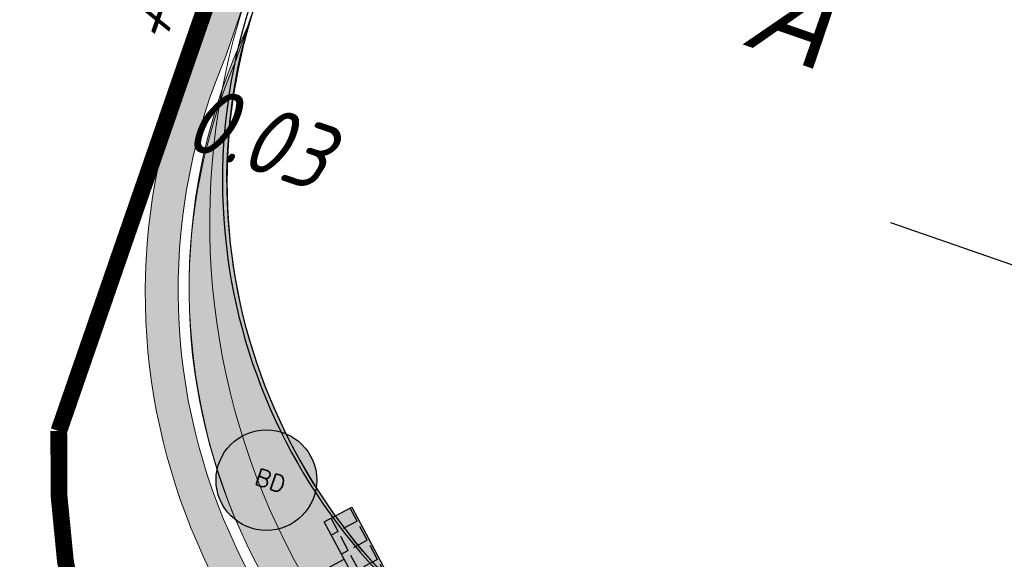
# Model space of a CAD drawing. Header units: metres. Extents: x 128615 to 129083, y 455669 to 456034.
# Tile 35 of 158: x 128733.75 to 128745.49, y 455868.9 to 455875.33. Entities that reach past the tile are written whole.
import ezdxf
from ezdxf.enums import TextEntityAlignment as Align
from ezdxf.lldxf.tags import DXFTag

# ---------------------------------------------------------------- set-up
doc = ezdxf.new("R2010")
doc.units = ezdxf.units.M
doc.linetypes.add('DASHED', pattern=[19.049999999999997, 12.7, -6.35])
for name, color, linetype in [('B-ME-IE-VERLICHTING-G', 1, 'Continuous'), ('B-XX-GR-KRUIDEN-G', 98, 'Continuous'), ('B-XX-GR-SIERPLANTEN-G', 210, 'Continuous'), ('B-XX-KL-ELEKTRA-G_HDSR', 190, 'HDSR_Elektra'), ('B-XX-OG-BEBOUWING-G', 1, 'Continuous')]:
    doc.layers.add(name, color=color, linetype=linetype)
for name, color, linetype, lineweight in [('B-WE-OG-HOOGTELIJN-G', 7, 'Continuous', 18), ('B-XX-VH-BESTRATING-V', 1, 'Continuous', 18), ('B-XX-VH-VERHARDING-V', 1, 'Continuous', 18), ('X-XX-AL-T25', 7, 'Continuous', 25)]:
    doc.layers.add(name, color=color, linetype=linetype, lineweight=lineweight)
doc.styles.add('100 ROMANS 2 MM KONINGSSTAL', font='romans.shx', dxfattribs={"height": 0.2})
doc.styles.add('BURO-018', font='Isocp.shx', dxfattribs={"height": 360})
doc.styles.add('ISO', font='Iso.shx', dxfattribs={"height": 50})
doc.styles.get("Standard").update_dxf_attribs({"font": 'arial.ttf'})
doc.styles.add('TAUW-ISOCP', font='tcb_isocp.shx')
doc.styles.add('tcb_isocp', font='tcb_isocp.shx')
tags = doc.linetypes.add('HDSR_Elektra', pattern='A,25,-2,["E",Standard,S=1.5,R=0,X=0,Y=-0.75],-4', length=31).pattern_tags.tags
tags[6] = DXFTag(74, 10)

# ---------------------------------------------------------------- blocks, each defined once
blk = doc.blocks.new('buddleja')
at = {"layer": 'B-XX-GR-SIERPLANTEN-G'}
h = blk.add_hatch(color=150, dxfattribs=at)
edge = h.paths.add_edge_path()
edge.add_arc((1.891316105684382e-05, -0.0001682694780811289), 0.5999999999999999, 0, 360)
at = {"layer": 'B-XX-GR-SIERPLANTEN-G', "color": 150}
blk.add_circle((1.891316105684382e-05, -0.0001682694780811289), 0.5999999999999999, dxfattribs=at)
at = {"layer": 'B-XX-GR-SIERPLANTEN-G', "color": 7, "insert": (-0.1322051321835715, 0.1093107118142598), "char_height": 0.2, "attachment_point": 1, "style": '100 ROMANS 2 MM KONINGSSTAL'}
blk.add_mtext_dynamic_manual_height_columns('BD', width=1.245724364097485, gutter_width=1, heights=[0], dxfattribs=at)
blk = doc.blocks.new('E00525')
at = {"linetype": 'ByBlock'}
h = blk.add_hatch(dxfattribs=at)
h.set_pattern_fill('ANGLE', color=0, scale=0.18438609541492, style=0)
h.set_pattern_definition([(360, (-37.67331033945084, -34.01927211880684), (5.551115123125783e-17, 1.287936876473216), [0.9366813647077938, -0.3512555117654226]), (90, (-37.67331033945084, -34.01927211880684), (-1.287936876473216, 1.387778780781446e-16), [0.9366813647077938, -0.3512555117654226])])
edge = h.paths.add_edge_path()
edge.add_line((-2.522521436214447, 2.863310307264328), (2.522521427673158, 2.863310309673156))
edge.add_line((2.522521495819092, 2.863310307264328), (2.522521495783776, 1.000000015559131))
edge.add_line((2.522521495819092, 1.000000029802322), (-2.522521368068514, 1.000000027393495))
edge.add_line((-2.522521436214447, 1), (-2.522521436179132, 2.863310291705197))
h = blk.add_hatch(color=0, dxfattribs=at)
edge = h.paths.add_edge_path()
edge.add_line((-2.522521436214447, 2.863310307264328), (2.522521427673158, 2.863310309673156))
edge.add_line((2.522521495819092, 2.863310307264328), (2.522521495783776, 1.000000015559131))
edge.add_line((2.522521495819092, 1.000000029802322), (-2.522521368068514, 1.000000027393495))
edge.add_line((-2.522521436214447, 1), (-2.522521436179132, 2.863310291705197))
at = {"color": 0, "linetype": 'ByBlock'}
for p, q in [((1.767766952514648, 14.38605433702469), (-1.767766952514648, 10.85052043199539)), ((-1.767766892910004, 14.38605433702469), (1.767767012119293, 10.85052046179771)), ((5.960464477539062e-08, 10.0973382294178), (1.192092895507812e-07, 2.863310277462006))]:
    blk.add_line(p, q, dxfattribs=at)
blk.add_lwpolyline([(-2.522521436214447, 2.863310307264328), (2.522521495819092, 2.863310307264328), (2.522521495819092, 1.000000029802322), (-2.522521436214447, 1)], close=True, dxfattribs=at)
blk.add_circle((0, 12.61828738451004), 2.500000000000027, dxfattribs=at)
at = {"color": 0, "linetype": 'ByBlock', "style": 'BURO-018'}
for tag, p in [('E_GKAST', (5.960464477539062e-08, 20.61828738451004)), ('E_GROEP', (5.960464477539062e-08, 17.61828738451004)), ('E_SGROEP', (4.500000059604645, 17.61828738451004)), ('E_ARMCODE', (0, 12.61828738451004)), ('E_SLET', (4.500000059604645, 11.61828738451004))]:
    blk.add_attdef(tag, text='', height=1.8, dxfattribs=at).set_placement(p, align=Align.MIDDLE)

msp = doc.modelspace()

# ---------------------------------------------------------------- hatches: boundary and pattern name
at = {"layer": 'B-XX-GR-KRUIDEN-G'}
h = msp.add_hatch(dxfattribs=at)
h.set_pattern_fill('SWAMP', color=256, scale=0.2, angle=-116.5632943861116, style=0)
h.set_pattern_definition([(340.9065815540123, (128738.9979208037, 455858.1422880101), (3.839350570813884, 3.326515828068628), [0.6349999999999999, -4.444999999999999]), (70.90658155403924, (128739.2979540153, 455858.0384307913), (-0.9611808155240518, 4.988231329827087), [0.3174999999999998, -8.481319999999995]), (70.90658155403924, (128739.3729632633, 455858.0124661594), (-0.9611808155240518, 4.988231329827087), [0.2539999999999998, -8.544819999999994]), (70.90658155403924, (128739.2229447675, 455858.0643954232), (-0.9611808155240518, 4.988231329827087), [0.2539999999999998, -8.544819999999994]), (40.90658155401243, (128739.4479706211, 455857.9865021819), (-0.9611719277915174, 4.988233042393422), [0.2032, -4.876799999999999]), (100.9065815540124, (128739.1479374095, 455858.0903594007), (-4.8005224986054, 1.661717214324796), [0.2032, -4.8768])])
edge = h.paths.add_edge_path()
edge.add_line((128948.4118116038, 455833.4579504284), (128948.6455033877, 455826.0782791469))
edge.add_line((128948.6455033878, 455826.0782791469), (128943.9095911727, 455812.3966981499))
edge.add_line((128943.9095911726, 455812.3966981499), (128941.3888850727, 455813.2785094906))
edge.add_line((128941.3888850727, 455813.2785094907), (128942.1339618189, 455815.4309623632))
edge.add_arc((128932.745274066, 455818.888458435), 10.00508554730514, -20.21683048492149, 71.17534409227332)
edge.add_line((128935.9736453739, 455828.358376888), (128892.1860483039, 455843.579290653))
edge.add_arc((128893.6952972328, 455847.9211051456), 4.596649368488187, -157.04283936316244, -109.16785423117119, ccw=False)
edge.add_arc((128894.4307678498, 455848.232645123), 5.395382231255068, 162.5112662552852, 202.9571606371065, ccw=False)
edge.add_line((128889.2847814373, 455849.8540560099), (128901.8557516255, 455885.6735668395))
edge.add_line((128901.8557516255, 455885.6735668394), (128887.2242848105, 455890.7225570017))
edge.add_line((128887.2242848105, 455890.7225570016), (128887.1817624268, 455890.5997140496))
edge.add_line((128887.1817624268, 455890.5997140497), (128874.5146120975, 455895.1035688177))
edge.add_line((128874.5146120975, 455895.1035688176), (128873.5283828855, 455892.2544503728))
edge.add_arc((128867.280722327, 455871.995513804), 21.20041917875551, 72.86074229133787, 176.4358647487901)
edge.add_line((128846.121308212, 455873.313454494), (128835.0103701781, 455877.1887525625))
edge.add_arc((128817.5916042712, 455889.2204382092), 21.17014088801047, -34.63404912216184, -24.22743715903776)
edge.add_line((128836.8971577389, 455880.5330640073), (128837.0847450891, 455880.5150973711))
edge.add_line((128837.0847450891, 455880.5150973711), (128838.2442237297, 455883.7950644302))
edge.add_line((128838.2442237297, 455883.7950644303), (128838.0851409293, 455883.9110295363))
edge.add_arc((128817.5916042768, 455889.2204382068), 21.17014088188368, -14.52468191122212, 21.05836036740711)
edge.add_line((128837.3478955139, 455896.8272655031), (128838.4437976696, 455897.45125095))
edge.add_line((128838.4437976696, 455897.45125095), (128836.9196742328, 455900.519436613))
edge.add_line((128836.9196742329, 455900.519436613), (128835.8290882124, 455899.9707426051))
edge.add_arc((128817.5916042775, 455889.2204382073), 21.17014088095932, 30.51773535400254, 65.7725628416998)
edge.add_line((128826.2789784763, 455908.5259916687), (128826.2969451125, 455908.713579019))
edge.add_line((128826.2969451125, 455908.7135790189), (128823.0169780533, 455909.8730576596))
edge.add_line((128823.0169780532, 455909.8730576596), (128822.9010129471, 455909.7139748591))
edge.add_arc((128817.591604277, 455889.2204382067), 21.17014088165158, 75.47531808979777, 155.5873596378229)
edge.add_line((128798.3142327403, 455897.9701702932), (128798.1176121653, 455897.9799474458))
edge.add_line((128798.1176121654, 455897.9799474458), (128797.7211869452, 455896.8585281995))
edge.add_line((128797.7211869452, 455896.8585281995), (128793.8072384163, 455898.2133509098))
edge.add_arc((128775.6531717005, 455909.0573338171), 21.14620778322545, -30.85117203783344, -24.45064201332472)
edge.add_line((128794.9029489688, 455900.3047239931), (128795.4902118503, 455900.2458409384))
edge.add_line((128795.4902118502, 455900.2458409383), (128796.7020683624, 455903.7467742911))
edge.add_line((128796.7020683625, 455903.746774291), (128796.1976420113, 455904.0486570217))
edge.add_arc((128775.6531716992, 455909.057333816), 21.14620778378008, -13.70124981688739, 21.18853243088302)
edge.add_line((128795.3698146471, 455916.7003760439), (128797.9082227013, 455917.9559061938))
edge.add_line((128797.9082227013, 455917.9559061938), (128796.4067381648, 455921.1222890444))
edge.add_line((128796.4067381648, 455921.1222890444), (128793.8362756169, 455919.8525566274))
edge.add_arc((128775.6531717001, 455909.0573338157), 21.1462077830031, 30.69740409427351, 65.54935799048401)
edge.add_line((128784.4057815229, 455928.3071110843), (128784.4646645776, 455928.8943739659))
edge.add_line((128784.4646645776, 455928.8943739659), (128780.9637312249, 455930.1062304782))
edge.add_line((128780.9637312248, 455930.1062304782), (128780.6618484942, 455929.6018041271))
edge.add_arc((128775.6531717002, 455909.0573338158), 21.14620778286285, 76.298750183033, 155.5095457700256)
edge.add_line((128756.4094808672, 455917.8233173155), (128755.8262168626, 455917.8979581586))
edge.add_line((128755.8262168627, 455917.8979581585), (128754.6142224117, 455914.3971073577))
edge.add_line((128754.6142224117, 455914.3971073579), (128755.1121866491, 455914.0802848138))
edge.add_arc((128775.6531716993, 455909.057333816), 21.1462077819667, 166.2589379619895, 191.7043835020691)
edge.add_line((128754.9466508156, 455904.7675673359), (128751.1985842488, 455903.6584638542))
edge.add_line((128751.1985842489, 455903.6584638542), (128751.1173775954, 455903.9197317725))
edge.add_line((128751.1173775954, 455903.9197317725), (128741.4969709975, 455907.2999279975))
edge.add_line((128741.4969709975, 455907.2999279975), (128757.0495062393, 455938.2990116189))
edge.add_line((128757.0495062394, 455938.2990116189), (128795.963293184, 455925.5684809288))
edge.add_line((128795.963293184, 455925.5684809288), (128808.0815679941, 455921.3936663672))
edge.add_line((128808.0815679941, 455921.3936663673), (128811.5859768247, 455919.9881814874))
edge.add_line((128811.5859768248, 455919.9881814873), (128842.9440111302, 455909.6012506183))
edge.add_line((128842.9440111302, 455909.6012506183), (128874.3253125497, 455899.2845629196))
edge.add_line((128874.3253125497, 455899.2845629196), (128897.3942134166, 455890.0887698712))
edge.add_line((128897.3942134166, 455890.0887698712), (128932.249899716, 455875.2515896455))
edge.add_line((128932.249899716, 455875.2515896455), (128958.9784740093, 455863.874893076))
edge.add_line((128958.9784740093, 455863.8748930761), (128948.4118116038, 455833.4579504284))
h.paths.add_polyline_path([(128845.694092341, 455904.4570519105), (128848.0856081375, 455905.5477301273), (128849.2310223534, 455903.2376735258), (128848.6444501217, 455901.5319182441), (128846.8291906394, 455902.1678003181)], flags=16)
at = {"layer": 'B-XX-VH-BESTRATING-V'}
h = msp.add_hatch(dxfattribs=at)
h.set_pattern_fill('AR-B88', color=256, scale=0.001999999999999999, angle=-116.5632943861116, style=0)
h.set_pattern_definition([(340.9065815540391, (222427.1499990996, -244828.0170875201), (0.1329372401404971, 0.384042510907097), []), (70.90658155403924, (222427.1499990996, -244828.0170875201), (-0.05908401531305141, 0.4505111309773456), [0.4063999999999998, -0.4063999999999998])])
h.paths.add_polyline_path([(128802.6831891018, 455871.9683862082), (128802.3461751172, 455873.6753526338), (128799.7344619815, 455873.2101704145), (128799.9911473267, 455871.4906072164)], flags=17)
h.paths.add_polyline_path([(128809.7716455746, 455870.5194527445, -0.3830161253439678), (128798.1585253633, 455894.985336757), (128798.0410408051, 455895.0629989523), (128798.7426580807, 455897.047754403), (128798.8906188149, 455897.0403969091, -0.3816233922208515), (128823.2619809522, 455908.681307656), (128823.3492469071, 455908.8010204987), (128824.2202072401, 455908.4931332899), (128824.5146119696, 455909.3436393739), (128823.0169780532, 455909.8730576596), (128822.9010129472, 455909.7139748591, 0.3645239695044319), (128798.3142327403, 455897.9701702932), (128798.1176121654, 455897.9799474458), (128797.7211869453, 455896.8585281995), (128797.6878571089, 455896.7642437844), (128793.7546200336, 455898.1257432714, 0.02914402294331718), (128794.9029489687, 455900.3047239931), (128795.4902118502, 455900.2458409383), (128796.7020683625, 455903.746774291), (128796.1976420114, 455904.0486570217, 0.1534224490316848), (128795.3698146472, 455916.7003760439), (128797.9082227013, 455917.9559061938), (128796.4067381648, 455921.1222890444), (128793.836275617, 455919.8525566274, 0.153253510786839), (128784.4057815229, 455928.3071110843), (128784.4646645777, 455928.8943739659), (128780.9637312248, 455930.1062304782), (128780.6618484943, 455929.6018041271, 0.3600753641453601), (128756.4094808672, 455917.8233173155), (128755.8262168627, 455917.8979581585), (128754.6142224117, 455914.3971073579), (128755.1121866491, 455914.0802848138, 0.1126862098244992), (128754.9672368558, 455904.6693726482), (128751.228268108, 455903.5629613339), (128751.4681974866, 455902.791031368), (128753.7546102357, 455903.4609714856), (128754.4147722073, 455901.0245720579), (128752.1405026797, 455900.3908550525), (128752.3841142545, 455899.5286384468), (128756.2328856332, 455900.6898615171), (128756.2729437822, 455900.5974951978, 0.1850112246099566), (128766.8871882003, 455889.8136429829), (128766.8125473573, 455889.2303789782), (128768.6815525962, 455888.5834183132), (128768.0780292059, 455886.8559226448), (128758.9954711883, 455890.0228108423), (128750.6369597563, 455892.9361511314), (128750.9249881, 455893.8376432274), (128746.1363612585, 455895.4945688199), (128745.0365227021, 455892.3228495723, 0.145715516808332), (128741.8477927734, 455889.9544302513, -0.3237883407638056), (128749.4031400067, 455892.2733416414), (128767.1030434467, 455886.1714937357), (128768.6009545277, 455885.6525632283), (128768.9522127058, 455886.6663736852), (128771.9254436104, 455885.6870242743), (128771.6102218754, 455884.6115276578), (128780.1756717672, 455881.6469653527), (128791.5501526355, 455877.7101819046, -0.1901935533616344), (128799.0036448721, 455871.3153469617), (128799.9911473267, 455871.4906072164), (128799.7344619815, 455873.2101704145), (128802.3461751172, 455873.6753526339), (128802.6831891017, 455871.9683862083), (128803.3650649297, 455872.0894043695), (128804.9044082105, 455870.3143797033), (128805.6418993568, 455866.7162066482), (128804.8351694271, 455864.5433848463), (128800.4828560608, 455863.6959360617), (128800.1636573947, 455861.953330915), (128804.3746034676, 455860.4957017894), (128801.189211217, 455851.2934192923), (128801.8191947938, 455851.0775833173), (128806.9899085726, 455866.0979061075), (128809.2715134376, 455865.3078385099), (128809.5798165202, 455866.1984955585), (128807.4969410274, 455866.9266101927), (128806.7155608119, 455871.0576591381, 0.02837327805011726), (128808.8418721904, 455869.94306667), (128808.8320950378, 455869.7464460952), (128810.5925307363, 455869.1241265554), (128810.8869354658, 455869.9746326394), (128809.7642880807, 455870.3714920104)])
h.paths.add_polyline_path([(128802.1708073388, 455874.7161668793), (128798.1990629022, 455874.016585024, -0.00197751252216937), (128798.2689034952, 455873.9273473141), (128802.2531375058, 455874.6291290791, -0.001414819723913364)], flags=0)
h.paths.add_polyline_path([(128799.2250375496, 455875.0005329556, -1), (128799.9806637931, 455874.7389711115, -1)], flags=0)
h.paths.add_polyline_path([(128795.5535477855, 455877.1010864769), (128794.9865558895, 455877.2973520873), (128795.1828215, 455877.8643439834), (128795.7498133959, 455877.6680783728)], flags=0)
h.paths.add_polyline_path([(128795.0846886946, 455877.5808480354, -1), (128795.6516805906, 455877.3845824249, -1)], flags=0)
h.paths.add_polyline_path([(128789.8363600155, 455884.0321790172, -1), (128789.9308586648, 455883.9994680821, -1)], flags=0)
h.paths.add_polyline_path([(128789.5422703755, 455884.3809320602, -1), (128789.7312676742, 455884.3155101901, -1)], flags=0)
h.paths.add_polyline_path([(128789.7062138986, 455884.7031730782, -1), (128789.8007125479, 455884.6704621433, -1)], flags=0)
h.paths.add_polyline_path([(128789.1901890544, 455884.2549662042, -1), (128789.2846877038, 455884.2222552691, -1)], flags=0)
h.paths.add_polyline_path([(128781.9076581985, 455884.7022655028), (128781.5157294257, 455884.1839190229), (128780.9016399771, 455884.3964875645), (128780.9140405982, 455885.0462086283), (128781.5357940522, 455885.2351897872)], flags=16)
h.paths.add_polyline_path([(128770.2230062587, 455889.5529180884), (128769.9358075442, 455889.1015149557), (128767.7981038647, 455889.8415879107), (128767.8655687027, 455890.3687766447, -0.3785461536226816), (128756.1487559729, 455914.4874992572), (128755.6973528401, 455914.7746979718), (128756.4374257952, 455916.9124016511), (128756.9646145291, 455916.8449368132, -0.3786081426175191), (128781.0875670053, 455928.5605714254), (128781.3605012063, 455929.0166266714), (128783.4982048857, 455928.2765537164), (128783.4448275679, 455927.7442016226, -0.1719370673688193), (128793.4723990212, 455918.6689969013), (128795.985380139, 455919.910335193), (128796.7157271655, 455918.3701539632), (128794.2182550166, 455917.1348712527, -0.1722066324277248), (128795.1564093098, 455903.6229385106), (128795.6124645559, 455903.3500043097), (128794.8723916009, 455901.2123006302), (128794.340039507, 455901.265677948, -0.3784841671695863)], flags=16)
h.paths.add_polyline_path([(128772.6322610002, 455885.201210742), (128772.0652691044, 455885.3974763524), (128772.2615347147, 455885.9644682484), (128772.8285266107, 455885.768202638)], flags=16)
h.paths.add_polyline_path([(128772.1634019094, 455885.6809723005, -1), (128772.7303938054, 455885.48470669, -1)], flags=0)
h.paths.add_polyline_path([(128746.8429795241, 455893.7547216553), (128746.2759876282, 455893.9509872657), (128746.4722532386, 455894.5179791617), (128747.0392451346, 455894.3217135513)], flags=16)
h.paths.add_polyline_path([(128746.3741204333, 455894.2344832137, -1), (128746.9411123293, 455894.0382176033, -1)], flags=0)
h.paths.add_polyline_path([(128786.8876797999, 455882.5506637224), (128788.2286606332, 455882.0864799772), (128788.4249262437, 455882.6534718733), (128787.0839454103, 455883.1176556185)], flags=8)
h.paths.add_polyline_path([(128787.8560286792, 455886.7387165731), (128789.8270005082, 455886.0564599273), (128790.0232661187, 455886.6234518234), (128788.0522942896, 455887.3057084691)], flags=8)
h.paths.add_polyline_path([(128780.9670642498, 455884.5893507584), (128781.6393546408, 455884.3566358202), (128781.8159936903, 455884.8669285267), (128781.1437032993, 455885.0996434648)], flags=8)
h.paths.add_polyline_path([(128790.3023911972, 455883.5528374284), (128790.9593818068, 455883.3254185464), (128791.1556474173, 455883.8924104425), (128790.4986568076, 455884.1198293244)], flags=8)
edge = h.paths.add_edge_path(flags=16)
edge.add_arc((128786.9524666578, 455865.1426516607), 14.3259422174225, 37.8213863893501, 70.95297360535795)
edge.add_line((128791.6276532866, 455878.6842634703), (128773.0238165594, 455885.1535321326))
edge.add_line((128773.0238165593, 455885.1535321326), (128773.3153738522, 455886.0005636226))
edge.add_line((128773.3153738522, 455886.0005636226), (128769.6490773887, 455887.2857430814))
edge.add_line((128769.6490773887, 455887.2857430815), (128769.9427154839, 455888.1467148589))
edge.add_line((128769.9427154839, 455888.1467148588), (128770.3133981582, 455888.0183845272))
edge.add_line((128770.3133981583, 455888.0183845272), (128770.6302207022, 455888.5163487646))
edge.add_arc((128775.6531717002, 455909.0573338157), 21.14620778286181, -103.7410620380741, -33.63390409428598)
edge.add_line((128793.2593696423, 455897.3447808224), (128797.3878885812, 455895.9156840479))
edge.add_line((128797.3878885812, 455895.915684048), (128796.9581335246, 455894.6999803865))
edge.add_line((128796.9581335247, 455894.6999803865), (128797.1153368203, 455894.5960624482))
edge.add_arc((128817.5916042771, 455889.2204382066), 21.17014088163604, 165.2901148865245, 223.5699829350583)
edge.add_line((128802.2531375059, 455874.6291290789), (128798.2689034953, 455873.927347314))
h = msp.add_hatch(dxfattribs=at)
h.set_pattern_fill('BRICK', color=256, scale=0.03307086, angle=-116.5097316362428)
h.set_pattern_definition([(340.9065815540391, (128781.00315288, 455850.7668853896), (0.0686929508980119, 0.1984471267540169), []), (70.90658155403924, (128781.00315288, 455850.7668853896), (-0.3968942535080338, 0.1373859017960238), [0.2099999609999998, -0.2099999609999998]), (70.90658155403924, (128781.2016000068, 455850.6981924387), (-0.3968942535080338, 0.1373859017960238), [-0.2099999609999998, 0.2099999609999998])])
edge = h.paths.add_edge_path()
edge.add_line((128831.6126664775, 455838.8346340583), (128839.0652869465, 455860.4902585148))
edge.add_line((128839.0652869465, 455860.4902585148), (128836.3034510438, 455861.4412710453))
edge.add_line((128836.3034510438, 455861.4412710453), (128833.541615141, 455862.3922835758))
edge.add_arc((128834.2946828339, 455864.407557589), 2.151381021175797, 165.7586443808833, 249.5102871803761, ccw=False)
edge.add_line((128832.2094179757, 455864.936812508), (128832.7229766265, 455866.3634640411))
edge.add_line((128832.7229766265, 455866.3634640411), (128829.5305935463, 455867.4960062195))
edge.add_line((128829.5305935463, 455867.4960062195), (128825.7790093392, 455865.6897798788))
edge.add_line((128825.7790093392, 455865.6897798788), (128824.1892600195, 455861.2288345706))
edge.add_line((128824.1892600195, 455861.2288345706), (128829.3480097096, 455859.4118744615))
edge.add_arc((128828.6821113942, 455857.5376763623), 1.98897940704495, -20.160679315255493, 70.43999003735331, ccw=False)
edge.add_line((128830.5492255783, 455856.8521665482), (128825.085613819, 455841.0700632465))
edge.add_arc((128820.6003911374, 455842.5189337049), 4.713432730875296, 246.4303146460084, 342.09788309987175, ccw=False)
edge.add_line((128818.7156584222, 455838.1987218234), (128794.9887339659, 455846.4591081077))
edge.add_line((128794.9887339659, 455846.4591081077), (128740.4443933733, 455865.3829613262))
edge.add_arc((128742.7378552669, 455872.1050294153), 7.102546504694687, 156.7495911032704, 251.16118143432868, ccw=False)
edge.add_line((128736.2121179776, 455874.9087625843), (128740.8492055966, 455888.4475361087))
edge.add_arc((128747.4193090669, 455885.7839878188), 7.08948158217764, 110.50432189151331, 157.9321541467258, ccw=False)
edge.add_line((128744.936019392, 455892.4243207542), (128746.0560372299, 455895.6599412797))
edge.add_line((128746.0560372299, 455895.6599412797), (128750.9663574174, 455893.9602221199))
edge.add_line((128750.9663574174, 455893.9602221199), (128752.5278960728, 455898.5416274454))
edge.add_line((128752.5278960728, 455898.5416274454), (128752.0152830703, 455900.3559231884))
edge.add_line((128752.0152830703, 455900.3559231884), (128751.9765845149, 455900.3451798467))
edge.add_line((128751.9765845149, 455900.3451798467), (128751.0126086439, 455903.818817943))
edge.add_line((128751.0126086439, 455903.818817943), (128743.3040688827, 455906.5354959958))
edge.add_line((128743.3040688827, 455906.5354959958), (128719.892912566, 455838.9029857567))
edge.add_line((128719.892912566, 455838.9029857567), (128720.2712589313, 455838.7734198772))
edge.add_line((128720.2712589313, 455838.7734198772), (128743.5504862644, 455906.0245387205))
edge.add_line((128743.5504862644, 455906.0245387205), (128750.6829467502, 455903.5108851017))
edge.add_line((128750.6829467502, 455903.5108851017), (128752.1090925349, 455898.5527556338))
edge.add_line((128752.1090925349, 455898.5527556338), (128750.717407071, 455894.4696833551))
edge.add_line((128750.717407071, 455894.4696833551), (128745.8088863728, 455896.1687796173))
edge.add_line((128745.8088863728, 455896.1687796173), (128744.6185725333, 455892.7300809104))
edge.add_arc((128747.419309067, 455885.7839878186), 7.489481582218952, 111.9598016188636, 158.0177529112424)
edge.add_line((128740.4743136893, 455888.5874452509), (128735.6521931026, 455874.5084362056))
edge.add_arc((128742.711383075, 455872.0759849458), 7.466524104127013, 160.9871051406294, 251.273710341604)
edge.add_line((128740.3142736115, 455865.0047157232), (128794.856583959, 455846.0815660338))
edge.add_line((128794.856583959, 455846.0815660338), (128818.5714073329, 455837.8252763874))
edge.add_arc((128820.6003911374, 455842.5189337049), 5.113432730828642, 246.6220382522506, 342.0506229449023)
edge.add_line((128825.4649488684, 455840.9430934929), (128830.9260443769, 455856.717928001))
edge.add_arc((128828.6821113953, 455857.5376763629), 2.388979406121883, 339.9318582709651, 430.4537588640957)
edge.add_line((128829.4813863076, 455859.7889831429), (128824.7008226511, 455861.4727425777))
edge.add_line((128824.7008226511, 455861.4727425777), (128826.1020253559, 455865.4046131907))
edge.add_line((128826.1020253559, 455865.4046131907), (128829.4604913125, 455867.0964502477))
edge.add_line((128829.4604913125, 455867.0964502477), (128832.2105117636, 455866.120842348))
edge.add_line((128832.2105117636, 455866.120842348), (128831.8267665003, 455865.0548087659))
edge.add_arc((128834.2946828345, 455864.4075575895), 2.551381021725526, 165.3042260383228, 249.6319906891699)
edge.add_line((128833.4066780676, 455862.0156979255), (128838.5569163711, 455860.2422612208))
edge.add_line((128838.5569163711, 455860.2422612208), (128831.2322111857, 455838.9583295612))
edge.add_arc((128836.4510621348, 455837.3560573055), 5.459274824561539, 162.9326608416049, 251.688394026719)
edge.add_line((128834.7358411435, 455832.1732300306), (128868.2102711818, 455820.5590485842))
edge.add_arc((128870.243457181, 455825.3755239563), 5.22802833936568, 247.1138597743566, 340.4610631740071)
edge.add_line((128875.1704265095, 455823.6270235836), (128882.5907182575, 455844.7795449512))
edge.add_arc((128880.2053561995, 455845.6949556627), 2.55498119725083, 339.0051081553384, 400.5811834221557)
edge.add_line((128882.1458260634, 455847.357034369), (128879.1820600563, 455850.9862143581))
edge.add_line((128879.1820600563, 455850.9862143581), (128886.2461834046, 455856.9579368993))
edge.add_arc((128882.7728296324, 455860.6776088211), 5.089218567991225, 313.038728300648, 342.0620473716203)
edge.add_line((128887.6146643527, 455859.110196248), (128893.0181774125, 455874.5159597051))
edge.add_arc((128882.8722026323, 455877.7590635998), 10.65169127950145, 342.2738127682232, 419.290512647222)
edge.add_line((128888.3118646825, 455886.917043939), (128886.2148499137, 455887.872679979))
edge.add_line((128886.2148499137, 455887.872679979), (128886.1094443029, 455887.4783866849))
edge.add_line((128886.1094443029, 455887.4783866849), (128888.1745737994, 455886.5274173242))
edge.add_arc((128882.8857705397, 455877.7600346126), 10.23906438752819, -17.723255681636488, 58.900096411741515, ccw=False)
edge.add_line((128892.6388684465, 455874.6430616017), (128887.2355901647, 455859.2379771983))
edge.add_arc((128882.7728296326, 455860.677608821), 4.689218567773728, 313.1287842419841, 342.12093767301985, ccw=False)
edge.add_line((128885.978569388, 455857.2553283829), (128883.1729931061, 455854.8264816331))
edge.add_line((128883.1729931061, 455854.8264816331), (128878.5836409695, 455851.0866857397))
edge.add_line((128878.5836409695, 455851.0866857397), (128881.839104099, 455847.1002356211))
edge.add_arc((128880.2053561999, 455845.6949556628), 2.15498119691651, -21.143024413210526, 40.70070699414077, ccw=False)
edge.add_line((128882.2152704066, 455844.9176598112), (128877.8010034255, 455832.3322089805))
edge.add_line((128877.8010034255, 455832.3322089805), (128874.7932273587, 455823.7601450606))
edge.add_arc((128870.243457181, 455825.3755239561), 4.828028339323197, 246.96541338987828, 340.45278373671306, ccw=False)
edge.add_line((128868.354313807, 455820.9324400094), (128834.8638834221, 455832.552191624))
edge.add_arc((128836.4510621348, 455837.3560573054), 5.059274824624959, 163.0072479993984, 251.7166439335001, ccw=False)
h = msp.add_hatch(dxfattribs=at)
h.set_pattern_fill('10305012', color=256, scale=100, angle=-116.5097316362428)
h.set_pattern_definition([(323.6486430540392, (128786.4727609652, 455846.1180605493), (0.4149145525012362, 0.3735243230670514), [0.1363599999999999, -0.5459699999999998]), (358.1645200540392, (128786.0330396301, 455846.4416810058), (0.4149070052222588, 0.3735323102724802), [0.13636, -0.82859]), (41.99538075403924, (128786.1693306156, 455846.4373189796), (-0.5495267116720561, 0.4044379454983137), [0.11156, -0.4467]), (99.81778235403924, (128786.3862636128, 455845.7333609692), (-0.4149138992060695, -0.3735295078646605), [0.11156, -0.6779499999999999]), (143.6486430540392, (128786.2332183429, 455846.6218842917), (-0.4149145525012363, -0.3735243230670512), [0.13636, -0.54597]), (178.1645200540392, (128786.1233937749, 455846.702705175), (-0.4149070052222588, -0.3735323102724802), [0.13636, -0.82859]), (221.9953807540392, (128785.9871416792, 455846.7071489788), (0.5495267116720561, -0.4044379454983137), [0.11156, -0.4467]), (279.8177823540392, (128786.3191076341, 455847.0059583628), (0.4149138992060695, 0.3735295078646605), [0.1115599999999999, -0.6779499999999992]), (323.6486430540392, (128785.458156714, 455847.2220726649), (-0.1346241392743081, 0.7779594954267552), [0.1217, -0.5606099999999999]), (21.75843075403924, (128784.3114499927, 455846.0293450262), (0.4149064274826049, 0.3735251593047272), [0.12234, -1.80956]), (65.49356305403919, (128785.6698081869, 455847.1952858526), (0.2802923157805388, 1.151488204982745), [0.14858, -1.52741]), (99.81778235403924, (128786.2806809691, 455846.9253960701), (-0.5495408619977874, 0.4044378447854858), [0.14788, -0.6416599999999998]), (143.6486430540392, (128785.7062268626, 455847.4761862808), (0.1346241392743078, -0.7779594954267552), [0.12242, -0.5598799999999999]), (21.75843075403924, (128784.2495413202, 455846.3829489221), (0.4149064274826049, 0.3735251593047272), [0.12205, -1.80986]), (65.49356305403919, (128785.432789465, 455847.3686545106), (-0.4149048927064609, -0.3735287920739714), [0.14823, -1.52777]), (279.8177823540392, (128785.432789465, 455847.3686545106), (0.5495408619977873, -0.4044378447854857), [0.1487699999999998, -0.6407699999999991]), (7.575566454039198, (128783.9297008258, 455846.7787035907), (-0.9644419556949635, 0.03090380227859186), [0.09137999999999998, -2.273059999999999]), (65.49356305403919, (128785.8144724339, 455847.5067283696), (-0.4149048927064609, -0.3735287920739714), [0.09158999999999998, -1.58439]), (112.6690009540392, (128785.5832166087, 455849.1459856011), (-0.6841657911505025, 1.182391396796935), [0.12233, -2.00214]), (143.6486018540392, (128784.0110471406, 455846.9868027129), (-0.414914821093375, -0.3735240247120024), [0.09847, -0.5838399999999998]), (7.575566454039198, (128783.8410549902, 455847.0331166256), (-0.9644419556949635, 0.03090380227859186), [0.09147999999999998, -2.272949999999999]), (65.49356305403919, (128785.5936522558, 455847.6578335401), (-0.4149048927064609, -0.3735287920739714), [0.10047, -1.57552]), (112.6690009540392, (128785.3648539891, 455849.1168830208), (-0.6841657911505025, 1.182391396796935), [0.10497, -2.0195]), (323.6486018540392, (128785.6341035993, 455847.5609728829), (0.4149148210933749, 0.3735240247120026), [0.11156, -0.5707499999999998]), (31.14814065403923, (128785.4319486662, 455846.6163845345), (0.4149105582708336, 0.3735233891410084), [0.10856, -3.44236]), (76.31960005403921, (128785.524846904, 455846.6725357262), (-0.1346271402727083, 0.7779607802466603), [0.09527999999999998, -1.08983]), (131.8454197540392, (128784.7286011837, 455848.7254533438), (-0.5495297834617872, 0.404439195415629), [0.08777999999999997, -2.58523]), (178.1645200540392, (128785.4888263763, 455846.8304984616), (0.549527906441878, -0.4044387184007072), [0.11158, -0.85336]), (31.14814065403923, (128785.2782919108, 455846.7742413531), (0.4149105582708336, 0.3735233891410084), [0.11569, -3.43523]), (76.31960005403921, (128785.2577756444, 455846.6899343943), (-0.1346271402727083, 0.7779607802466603), [0.08676999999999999, -1.09834]), (131.8454197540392, (128784.5016531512, 455848.5802944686), (-0.5495297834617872, 0.404439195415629), [0.09394000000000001, -2.57908]), (358.1645200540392, (128785.3204392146, 455846.6199462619), (-0.5495279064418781, 0.4044387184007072), [0.11156, -0.85338])])
edge = h.paths.add_edge_path()
edge.add_line((128740.5468745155, 455865.464404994), (128740.710489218, 455867.0012015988))
edge.add_arc((128743.0397634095, 455873.4068337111), 6.815984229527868, 161.2856915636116, 250.0172614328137, ccw=False)
edge.add_line((128736.5841390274, 455875.5937390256), (128736.5841352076, 455875.5937403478))
edge.add_line((128736.5841352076, 455875.5937403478), (128736.3351042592, 455874.8666392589))
edge.add_arc((128742.7933066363, 455872.1151608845), 7.019901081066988, 156.9238616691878, 251.3365257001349)
at = {"layer": 'B-XX-VH-VERHARDING-V'}
h = msp.add_hatch(dxfattribs=at)
h.set_pattern_fill('AR-CONC', color=256, scale=0.002499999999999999, angle=-116.5632943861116, style=0)
h.set_pattern_definition([(30.90658155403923, (128738.9979208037, 455858.1422880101), (0.4173705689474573, -0.1866413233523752), [0.04762499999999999, -0.5238749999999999]), (335.9065815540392, (128738.9979208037, 455858.1422880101), (0.07298104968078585, 0.4801855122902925), [0.03809999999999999, -0.4190999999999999]), (81.35758155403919, (128739.0327015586, 455858.1267346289), (0.4903524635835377, 0.2935415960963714), [0.04047499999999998, -0.4452249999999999]), (27.09078155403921, (128739.0394636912, 455858.2623012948), (0.6060339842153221, -0.3210048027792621), [0.07143749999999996, -0.7858124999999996]), (77.54218155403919, (128739.0899664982, 455858.2355509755), (0.7631975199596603, 0.3903916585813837), [0.06071249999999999, -0.6678374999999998]), (332.0905815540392, (128739.0394636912, 455858.2623012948), (0.763198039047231, 0.3903903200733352), [0.05714999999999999, -0.6286499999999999]), (1.906581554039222, (128739.0890846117, 455858.2115265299), (0.2745550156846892, -0.365585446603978), [0.04762499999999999, -0.5238749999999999]), (306.9065815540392, (128739.0890846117, 455858.2115265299), (0.2966292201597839, 0.3845977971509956), [0.03809999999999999, -0.4190999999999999]), (52.35798155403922, (128739.1119640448, 455858.1810611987), (0.5711835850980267, 0.01901366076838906), [0.04047499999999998, -0.4452249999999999]), (18.40658155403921, (128738.9979208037, 455858.1422880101), (0.07644358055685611, 0.197232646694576), [0, -0.41402, 0, -0.4254500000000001, 0, -0.4206875]), (348.4065815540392, (128738.9979208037, 455858.1422880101), (0.2397842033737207, 0.1820298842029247), [0, -0.2425699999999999, 0, -0.4044949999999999, 0, -0.1603375]), (308.4065815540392, (128738.8641059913, 455858.1886083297), (0.3156433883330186, -0.1244163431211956), [0, -0.1587499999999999, 0, -0.4952999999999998, 0, -0.6572249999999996]), (298.4065815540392, (128738.804099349, 455858.2093797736), (0.3707432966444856, -0.06106687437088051), [0, -0.2063749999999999, 0, -0.3289299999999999, 0, -0.4667249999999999])])
edge = h.paths.add_edge_path()
edge.add_arc((128743.0572219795, 455873.425453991), 6.839457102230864, 164.6304509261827, 249.9331183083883)
edge.add_line((128740.7104892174, 455867.001201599), (128745.9341067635, 455865.1917820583))
edge.add_line((128745.9341067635, 455865.1917820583), (128745.4458786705, 455863.7791052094))
edge.add_line((128745.4458786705, 455863.7791052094), (128740.5468745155, 455865.464404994))
edge.add_arc((128742.772142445, 455872.1056537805), 7.004141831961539, 204.1299957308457, 251.475663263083, ccw=False)
edge.add_arc((128742.9905353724, 455872.1500322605), 7.221758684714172, 154.6833136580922, 203.7429823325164, ccw=False)

# ---------------------------------------------------------------- linework, layer by layer
at = {"layer": 'B-XX-KL-ELEKTRA-G_HDSR', "linetype": 'DASHED', "const_width": 0.1999999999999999}
msp.add_lwpolyline([(128734.2150246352, 455870.4270483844), (128741.7483529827, 455892.1900873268)], dxfattribs=at)
msp.add_lwpolyline([(128734.2150246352, 455870.4270483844, 0.3636847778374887), (128740.7385198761, 455861.9424694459)], format="xyb", dxfattribs=at)
at = {"layer": 'B-XX-OG-BEBOUWING-G', "ltscale": 1.6}
msp.add_line((128744.1323288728, 455872.9142425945), (128785.1957803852, 455858.6972939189), dxfattribs=at)
at = {"layer": 'B-XX-OG-BEBOUWING-G'}
msp.add_lwpolyline([(128740.7104892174, 455867.001201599, -0.8211431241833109), (128742.7497860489, 455880.2179392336), (128742.9237099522, 455880.7030481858), (128742.9251228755, 455880.7018900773, -0.8358298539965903), (128749.4478241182, 455892.2579372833), (128767.1030434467, 455886.1714937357), (128768.6009545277, 455885.6525632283), (128768.9522127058, 455886.6663736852), (128771.9254436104, 455885.6870242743), (128771.6102218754, 455884.6115276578), (128780.1756717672, 455881.6469653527), (128791.5404289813, 455877.7135431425, -0.1903928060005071)], format="xyb", dxfattribs=at)
msp.add_arc((128742.9710135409, 455873.4181075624), 6.803429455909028, 91.86341731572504, 250.5940817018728, dxfattribs=at)
at = {"layer": 'B-XX-VH-BESTRATING-V'}
for points in [[(128794.8501271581, 455846.0630092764), (128776.3089342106, 455852.50780791), (128752.5392642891, 455860.7784352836), (128740.3078168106, 455864.9861589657, -0.4138194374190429), (128735.6521931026, 455874.5084362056), (128740.4743136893, 455888.5874452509, -0.2037156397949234), (128744.6185725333, 455892.7300809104), (128745.8088863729, 455896.1687796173), (128750.7174070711, 455894.4696833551), (128752.109092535, 455898.5527556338), (128751.5911509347, 455900.2382174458), (128750.6829467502, 455903.5108851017), (128743.5504862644, 455906.0245387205), (128720.2712589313, 455838.7734198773), (128723.5752764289, 455837.6419488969), (128729.3545601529, 455854.3377226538), (128730.4914183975, 455857.6569755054, -0.4158503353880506), (128737.5441658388, 455861.0866553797), (128737.5441658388, 455861.0866553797), (128754.3612985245, 455855.2598972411, -0.4298859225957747), (128760.0133899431, 455842.8877252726), (128760.0133899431, 455842.8877252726), (128751.0899095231, 455817.1086747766), (128750.3530107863, 455817.3616005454)], [(128752.0152726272, 455900.3559601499), (128752.5278960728, 455898.5416274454), (128750.9663574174, 455893.9602221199), (128746.0560372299, 455895.6599412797), (128744.936019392, 455892.4243207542, 0.2099485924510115), (128740.8492055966, 455888.4475361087), (128736.2121179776, 455874.9087625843, 0.435061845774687), (128740.4379362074, 455865.3644035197), (128752.6700491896, 455861.1564508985), (128776.4403838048, 455852.8855922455), (128794.9822768, 455846.4405503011), (128808.9676709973, 455841.5111932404), (128818.7156584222, 455838.1987218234, 0.4434917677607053), (128825.085613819, 455841.0700632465), (128827.706058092, 455848.6433218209), (128830.5492255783, 455856.8521665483, 0.417287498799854), (128829.3480097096, 455859.4118744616), (128824.1892600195, 455861.2288345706), (128825.7790093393, 455865.6897798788), (128827.2624553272, 455866.4370701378)], [(128752.1405026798, 455900.3908550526), (128752.6640072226, 455898.5380107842), (128751.0474754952, 455893.7952610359), (128746.1363612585, 455895.4945688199), (128745.0365227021, 455892.3228495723, 0.212013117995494), (128740.9710241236, 455888.4020033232), (128736.3351042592, 455874.8666392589, 0.4383998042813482), (128740.5468745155, 455865.464404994), (128752.7125542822, 455861.2793059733), (128776.4831049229, 455853.0083721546), (128795.0252254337, 455846.5632511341), (128809.0101929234, 455841.6340444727), (128818.7626814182, 455838.3200435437, 0.4439321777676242), (128824.9623179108, 455841.1112936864), (128827.5832045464, 455848.685830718), (128830.4267840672, 455856.8958650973, 0.417445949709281), (128829.304651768, 455859.2893178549), (128824.0230021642, 455861.1495644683), (128825.6739727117, 455865.7823007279), (128827.2047040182, 455866.5576945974)]]:
    msp.add_lwpolyline(points, format="xyb", dxfattribs=at)
msp.add_arc((128744.5329149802, 455872.9141241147), 8.518130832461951, 160.911869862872, 252.3773270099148, dxfattribs=at)
at = {"layer": 'B-XX-VH-VERHARDING-V'}
msp.add_lwpolyline([(128736.4623684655, 455875.2382089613, 0.3903998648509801), (128740.7104892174, 455867.001201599), (128745.9341067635, 455865.1917820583), (128745.4458786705, 455863.7791052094), (128740.5468745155, 455865.464404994, -0.2095743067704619), (128736.3800205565, 455869.2423024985, -0.2173939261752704), (128736.4623684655, 455875.2382089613, -1.14980637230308)], format="xyb", dxfattribs=at)

# ---------------------------------------------------------------- block references
at = {"layer": 'B-ME-IE-VERLICHTING-G'}
ref = msp.add_blockref('E00525', (128738.1225878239, 455869.1692670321), dxfattribs=dict(at, xscale=0.1999999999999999, yscale=0.1999999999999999, zscale=0.1999999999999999, rotation=118.098993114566))
ref.add_attrib('E_SGROEP', 'Q5-3', dxfattribs={"layer": '0', "color": 1, "linetype": 'ByBlock', "height": 0.3599999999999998, "rotation": 340.9065810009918, "style": 'BURO-018'}).set_placement((128737.5326566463, 455867.1051320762), align=Align.MIDDLE)
ref.add_attrib('E_GKAST', 'L100', dxfattribs={"layer": '0', "color": 1, "linetype": 'ByBlock', "height": 0.3599999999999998, "rotation": 340.9065810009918, "style": 'BURO-018'}).set_placement((128737.792843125, 455868.0767881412), align=Align.MIDDLE)
ref.add_attrib('E_GROEP', '145-F2', dxfattribs={"layer": '0', "color": 1, "linetype": 'ByBlock', "height": 0.3599999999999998, "rotation": 340.9065810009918, "style": 'BURO-018'}).set_placement((128737.6247943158, 455867.581341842), align=Align.MIDDLE)
ref.add_attrib('E_SLET', 'O', dxfattribs={"layer": '0', "color": 1, "linetype": 'ByBlock', "height": 0.3599999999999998, "rotation": 340.9065810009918, "style": 'BURO-018'}).set_placement((128736.2483888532, 455867.2413700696), align=Align.MIDDLE)
at = {"layer": 'B-XX-GR-SIERPLANTEN-G', "rotation": 340.9065815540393}
msp.add_blockref('buddleja', (128736.690556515, 455869.8439828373), dxfattribs=at)

# ---------------------------------------------------------------- texts
at = {"layer": 'B-WE-OG-HOOGTELIJN-G'}
for s, height, rotation, style, oblique, p in [('+0.000', 0.4999999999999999, 70.90658148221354, 'TAUW-ISOCP', 20.00023775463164, (128735.5282393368, 455874.9837216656)), ('0.03', 0.7999999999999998, 341.1994003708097, 'ISO', 13.5, (128735.6694463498, 455873.8255210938, 0.02994699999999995))]:
    msp.add_text(s, height=height, rotation=rotation, dxfattribs=dict(at, style=style, oblique=oblique)).set_placement(p)
at = {"layer": 'X-XX-AL-T25', "style": 'tcb_isocp', "oblique": 20.00023775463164}
msp.add_text('AS - A', height=0.9999999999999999, rotation=340.906581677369, dxfattribs=at).set_placement((128739.5583914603, 455876.0105425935))

doc.saveas('drawing.dxf')
